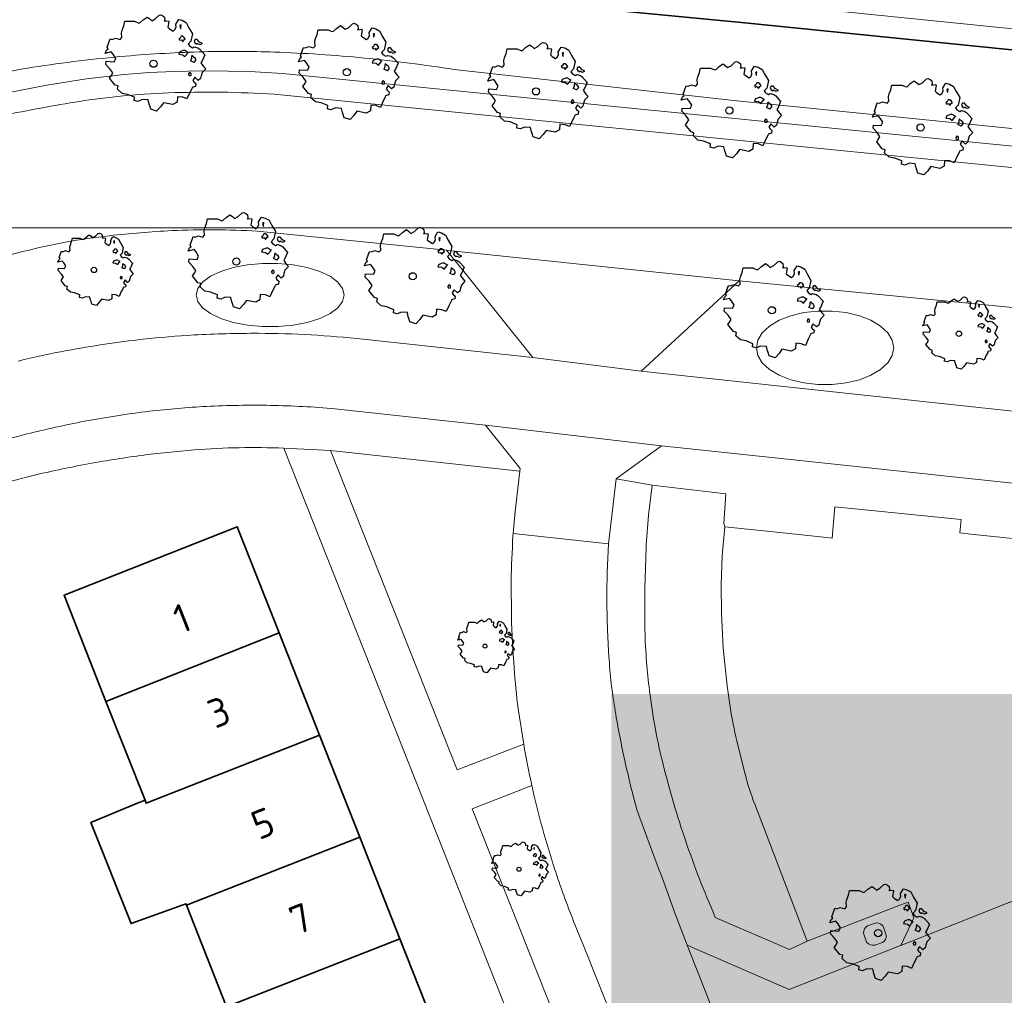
# Model space of a CAD drawing. Header units: metres. Extents: x 152391 to 157968, y 462336 to 467280.
# Tile 206 of 256: x 154730 to 154776, y 464939 to 464985. Entities that reach past the tile are written whole.
import ezdxf
from ezdxf.enums import TextEntityAlignment as Align

# ---------------------------------------------------------------- set-up
doc = ezdxf.new("R2010")
doc.units = ezdxf.units.M
doc.header["$LTSCALE"] = 0.75
doc.layers.get('0').update_dxf_attribs({"lineweight": 25})
for name, color, linetype, lineweight in [('B-GV-GR-BOOM-S', 252, 'Continuous', 25), ('B-WE-GK-BESCHOEIING-G', 251, 'GK-BESCHOEIING', 35), ('B-WE-GR-BEPLANTING_CULTUUR_BODEMBEDEKKER-GV', 251, 'Continuous', 18), ('B-WE-GR-GROENVOORZIENING-GV', 251, 'Continuous', 18), ('B-WE-OG-BEBOUWING-GV', 6, 'Continuous', 35), ('B-WE-OG-BEBOUWING-T18', 1, 'Continuous', 18), ('B-WE-OG-TERREIN_CULTUURSCHEIDING-GV', 251, 'Continuous', 18), ('B-WE-OG-WATER_SLOOT-GV', 251, 'Continuous', 18), ('B-WE-VH-VERHARDING_ASFALT-GV', 251, 'Continuous', 18), ('B-WE-VH-VERHARDING_BETONSTRAATSTEEN-GV', 251, 'Continuous', 18), ('B-WE-VH-VERHARDING_TEGEL-GV', 251, 'Continuous', 18)]:
    doc.layers.add(name, color=color, linetype=linetype, lineweight=lineweight)
doc.layers.add('X-XX-AL-TEKENBLAD_HULPLIJN-G', color=7, linetype='Continuous', lineweight=18, plot=False)
doc.styles.add('ARIAL', font='arialbd.ttf')
doc.styles.add('NLCS-ISO-M750-T18', font='NLCS-ISO.ttf', dxfattribs={"height": 1.35})
doc.linetypes.add('GK-BESCHOEIING', pattern='A,30,-5,[1,NLCS.SHX,S=1,R=0,X=0,Y=0],-5', length=40)

# ---------------------------------------------------------------- blocks, each defined once
blk = doc.blocks.new('SGR-BOOM_21_30')
at = {"linetype": 'Continuous'}
for p, q in [((-1.051, 1.335), (-1.016, 1.499)), ((-1.016, 1.499), (-0.668, 1.499)), ((-0.668, 1.499), (-0.516, 1.433)), ((-0.516, 1.433), (-0.47, 1.45)), ((-0.47, 1.45), (-0.365, 1.548)), ((-0.365, 1.548), (-0.226, 1.647)), ((-0.226, 1.647), (-0.133, 1.581)), ((-0.133, 1.581), (-0.063, 1.515)), ((-0.063, 1.515), (0.065, 1.581)), ((0.065, 1.581), (0.205, 1.712)), ((0.205, 1.712), (0.263, 1.729)), ((0.263, 1.729), (0.333, 1.696)), ((0.333, 1.696), (0.391, 1.647)), ((0.402, 1.532), (0.379, 1.499)), ((0.379, 1.499), (0.53, 1.515)), ((0.391, 1.647), (0.402, 1.532)), ((0.542, 1.483), (0.507, 1.285)), ((0.53, 1.515), (0.542, 1.483)), ((0.786, 1.4), (0.891, 1.565)), ((0.798, 1.285), (0.786, 1.4)), ((0.891, 1.565), (1.019, 1.532)), ((1.019, 1.532), (1.158, 1.45)), ((1.158, 1.45), (1.251, 1.269)), ((-1.133, 1.088), (-1.109, 1.187)), ((-1.121, 0.924), (-1.133, 1.088)), ((-1.109, 1.187), (-1.051, 1.335)), ((0.507, 1.285), (0.565, 1.236)), ((0.565, 1.236), (0.693, 1.154)), ((0.693, 1.154), (0.751, 1.203)), ((0.751, 1.203), (0.798, 1.285)), ((0.972, 1.368), (0.926, 1.335)), ((0.926, 1.335), (0.949, 1.253)), ((0.972, 0.973), (0.937, 0.908)), ((0.949, 1.253), (0.961, 1.236)), ((0.961, 1.269), (0.972, 1.368)), ((1.03, 0.973), (0.972, 0.973)), ((1.077, 0.94), (1.03, 0.973)), ((1.124, 0.875), (1.077, 0.94)), ((1.251, 1.269), (1.379, 1.055)), ((1.379, 1.055), (1.321, 0.793)), ((-1.703, 0.365), (-1.656, 0.48)), ((-1.656, 0.48), (-1.598, 0.53)), ((-1.633, 0.579), (-1.528, 0.875)), ((-1.598, 0.53), (-1.633, 0.579)), ((-1.528, 0.875), (-1.458, 0.858)), ((-1.458, 0.858), (-1.342, 0.908)), ((-1.342, 0.908), (-1.179, 0.858)), ((-1.179, 0.858), (-1.121, 0.924)), ((0.937, 0.908), (0.891, 0.875)), ((0.891, 0.875), (0.926, 0.825)), ((0.926, 0.825), (0.984, 0.842)), ((1.054, 0.464), (0.926, 0.415)), ((0.984, 0.842), (1.03, 0.776)), ((1.03, 0.776), (1.077, 0.842)), ((1.112, 0.464), (1.054, 0.464)), ((1.077, 0.842), (1.124, 0.875)), ((1.217, 0.398), (1.112, 0.464)), ((1.321, 0.793), (1.228, 0.694)), ((1.228, 0.694), (1.275, 0.628)), ((1.275, 0.628), (1.379, 0.563)), ((1.379, 0.563), (1.438, 0.595)), ((1.472, 0.858), (1.438, 0.809)), ((1.438, 0.809), (1.461, 0.743)), ((1.438, 0.595), (1.565, 0.563)), ((1.461, 0.743), (1.531, 0.694)), ((1.542, 0.858), (1.472, 0.858)), ((1.531, 0.727), (1.635, 0.678)), ((1.531, 0.694), (1.542, 0.727)), ((1.624, 0.76), (1.542, 0.858)), ((1.565, 0.563), (1.635, 0.513)), ((1.728, 0.71), (1.624, 0.76)), ((1.635, 0.678), (1.728, 0.71)), ((1.635, 0.513), (1.81, 0.316)), ((-1.493, 0.415), (-1.703, 0.365)), ((-1.679, -0.029), (-1.668, 0.086)), ((-1.668, 0.086), (-1.389, 0.07)), ((-1.423, 0.333), (-1.493, 0.415)), ((-1.33, 0.185), (-1.423, 0.333)), ((-1.389, 0.07), (-1.33, 0.185)), ((0.926, 0.415), (0.891, 0.333)), ((0.891, 0.333), (1.03, 0.316)), ((1.03, 0.316), (1.112, 0.251)), ((1.112, 0.251), (1.205, 0.365)), ((1.205, 0.365), (1.24, 0.415)), ((1.344, 0.185), (1.31, 0.103)), ((1.434, 0.049), (1.31, 0.103)), ((1.356, 0.3), (1.344, 0.234)), ((1.344, 0.234), (1.344, 0.185)), ((1.426, 0.234), (1.356, 0.3)), ((1.472, 0.201), (1.426, 0.234)), ((1.434, 0.049), (1.507, 0.136)), ((1.507, 0.136), (1.472, 0.201)), ((1.717, 0.103), (1.67, 0.037)), ((1.67, 0.037), (1.763, -0.094)), ((1.81, 0.316), (1.717, 0.103)), ((-1.54, -0.177), (-1.679, -0.029)), ((-1.551, -0.505), (-1.493, -0.423)), ((-1.435, -0.324), (-1.54, -0.177)), ((-1.493, -0.423), (-1.435, -0.324)), ((1.286, -0.292), (1.24, -0.357)), ((1.24, -0.357), (1.251, -0.423)), ((1.263, -0.423), (1.333, -0.407)), ((1.333, -0.341), (1.286, -0.292)), ((1.333, -0.407), (1.333, -0.341)), ((1.682, -0.423), (1.658, -0.522)), ((1.717, -0.308), (1.682, -0.423)), ((1.845, -0.177), (1.717, -0.308)), ((1.763, -0.094), (1.845, -0.177)), ((-1.354, -0.752), (-1.551, -0.505)), ((-1.249, -0.784), (-1.354, -0.752)), ((-1.272, -0.899), (-1.249, -0.784)), ((-1.109, -1.047), (-1.272, -0.899)), ((1.356, -0.883), (1.286, -1.014)), ((1.368, -0.834), (1.356, -0.883)), ((1.484, -0.801), (1.368, -0.834)), ((1.461, -0.472), (1.391, -0.587)), ((1.391, -0.587), (1.426, -0.637)), ((1.426, -0.637), (1.496, -0.702)), ((1.577, -0.587), (1.461, -0.472)), ((1.496, -0.702), (1.484, -0.801)), ((1.658, -0.522), (1.577, -0.587)), ((-0.912, -1.08), (-1.109, -1.047)), ((-0.668, -1.179), (-0.912, -1.08)), ((-0.679, -1.294), (-0.668, -1.179)), ((-0.551, -1.326), (-0.679, -1.294)), ((-0.4, -1.261), (-0.551, -1.326)), ((-0.191, -1.277), (-0.4, -1.261)), ((-0.156, -1.425), (-0.191, -1.277)), ((0.356, -1.376), (0.251, -1.524)), ((0.682, -1.441), (0.356, -1.376)), ((0.833, -1.359), (0.682, -1.441)), ((0.844, -1.162), (0.833, -1.359)), ((1.03, -1.179), (0.844, -1.162)), ((1.182, -1.244), (1.03, -1.179)), ((1.286, -1.014), (1.182, -1.244)), ((-0.133, -1.491), (-0.156, -1.425)), ((-0.098, -1.606), (-0.133, -1.491)), ((0.112, -1.671), (-0.098, -1.606)), ((0.251, -1.524), (0.112, -1.671))]:
    blk.add_line(p, q, dxfattribs=at)
blk.add_circle((0, 0), 0.126, dxfattribs=at)
blk = doc.blocks.new('SGR-BOOM_31_50')
at = {"linetype": 'Continuous'}
for p, q in [((-1.402, 1.78), (-1.355, 1.999)), ((-1.355, 1.999), (-0.89, 1.999)), ((-0.89, 1.999), (-0.688, 1.911)), ((-0.688, 1.911), (-0.626, 1.933)), ((-0.626, 1.933), (-0.487, 2.064)), ((-0.487, 2.064), (-0.301, 2.196)), ((-0.301, 2.196), (-0.177, 2.108)), ((-0.177, 2.108), (-0.084, 2.02)), ((-0.084, 2.02), (0.087, 2.108)), ((0.087, 2.108), (0.273, 2.283)), ((0.273, 2.283), (0.351, 2.305)), ((0.351, 2.305), (0.444, 2.261)), ((0.444, 2.261), (0.521, 2.196)), ((0.537, 2.042), (0.506, 1.999)), ((0.506, 1.999), (0.707, 2.02)), ((0.521, 2.196), (0.537, 2.042)), ((0.723, 1.977), (0.676, 1.714)), ((0.707, 2.02), (0.723, 1.977)), ((1.048, 1.867), (1.188, 2.086)), ((1.064, 1.714), (1.048, 1.867)), ((1.188, 2.086), (1.358, 2.042)), ((1.358, 2.042), (1.545, 1.933)), ((1.545, 1.933), (1.669, 1.692)), ((-1.51, 1.451), (-1.479, 1.582)), ((-1.495, 1.232), (-1.51, 1.451)), ((-1.479, 1.582), (-1.402, 1.78)), ((0.676, 1.714), (0.754, 1.648)), ((0.754, 1.648), (0.924, 1.539)), ((0.924, 1.539), (1.002, 1.604)), ((1.002, 1.604), (1.064, 1.714)), ((1.296, 1.823), (1.234, 1.78)), ((1.234, 1.78), (1.265, 1.67)), ((1.265, 1.67), (1.281, 1.648)), ((1.281, 1.692), (1.296, 1.823)), ((1.669, 1.692), (1.839, 1.407)), ((1.839, 1.407), (1.762, 1.057)), ((-2.177, 0.772), (-2.038, 1.166)), ((-2.038, 1.166), (-1.944, 1.144)), ((-1.944, 1.144), (-1.789, 1.21)), ((-1.789, 1.21), (-1.572, 1.144)), ((-1.572, 1.144), (-1.495, 1.232)), ((1.25, 1.21), (1.188, 1.166)), ((1.188, 1.166), (1.234, 1.101)), ((1.234, 1.101), (1.312, 1.122)), ((1.296, 1.298), (1.25, 1.21)), ((1.374, 1.298), (1.296, 1.298)), ((1.312, 1.122), (1.374, 1.035)), ((1.436, 1.254), (1.374, 1.298)), ((1.374, 1.035), (1.436, 1.122)), ((1.498, 1.166), (1.436, 1.254)), ((1.436, 1.122), (1.498, 1.166)), ((1.762, 1.057), (1.638, 0.925)), ((1.963, 1.144), (1.917, 1.079)), ((1.917, 1.079), (1.948, 0.991)), ((1.948, 0.991), (2.041, 0.925)), ((2.056, 1.144), (1.963, 1.144)), ((2.041, 0.969), (2.18, 0.903)), ((2.041, 0.925), (2.056, 0.969)), ((2.165, 1.013), (2.056, 1.144)), ((2.304, 0.947), (2.165, 1.013)), ((2.18, 0.903), (2.304, 0.947)), ((-2.27, 0.487), (-2.208, 0.641)), ((-1.991, 0.553), (-2.27, 0.487)), ((-2.208, 0.641), (-2.131, 0.706)), ((-2.131, 0.706), (-2.177, 0.772)), ((-1.898, 0.444), (-1.991, 0.553)), ((1.234, 0.553), (1.188, 0.444)), ((1.405, 0.619), (1.234, 0.553)), ((1.483, 0.619), (1.405, 0.619)), ((1.622, 0.531), (1.483, 0.619)), ((1.483, 0.334), (1.607, 0.487)), ((1.607, 0.487), (1.653, 0.553)), ((1.638, 0.925), (1.7, 0.838)), ((1.7, 0.838), (1.839, 0.75)), ((1.839, 0.75), (1.917, 0.794)), ((1.917, 0.794), (2.087, 0.75)), ((2.087, 0.75), (2.18, 0.684)), ((2.18, 0.684), (2.413, 0.422)), ((-2.239, -0.038), (-2.224, 0.115)), ((-2.224, 0.115), (-1.851, 0.093)), ((-1.774, 0.246), (-1.898, 0.444)), ((-1.851, 0.093), (-1.774, 0.246)), ((1.188, 0.444), (1.374, 0.422)), ((1.374, 0.422), (1.483, 0.334)), ((1.793, 0.246), (1.746, 0.137)), ((1.911, 0.065), (1.746, 0.137)), ((1.808, 0.4), (1.793, 0.312)), ((1.793, 0.312), (1.793, 0.246)), ((1.901, 0.312), (1.808, 0.4)), ((1.963, 0.268), (1.901, 0.312)), ((1.911, 0.065), (2.01, 0.181)), ((2.01, 0.181), (1.963, 0.268)), ((2.289, 0.137), (2.227, 0.049)), ((2.227, 0.049), (2.351, -0.126)), ((2.413, 0.422), (2.289, 0.137)), ((-2.053, -0.235), (-2.239, -0.038)), ((-1.913, -0.433), (-2.053, -0.235)), ((-1.991, -0.564), (-1.913, -0.433)), ((1.715, -0.389), (1.653, -0.476)), ((1.777, -0.454), (1.715, -0.389)), ((1.777, -0.542), (1.777, -0.454)), ((2.289, -0.411), (2.242, -0.564)), ((2.459, -0.235), (2.289, -0.411)), ((2.351, -0.126), (2.459, -0.235)), ((-2.069, -0.673), (-1.991, -0.564)), ((-1.805, -1.002), (-2.069, -0.673)), ((1.653, -0.476), (1.669, -0.564)), ((1.684, -0.564), (1.777, -0.542)), ((1.948, -0.63), (1.855, -0.783)), ((1.855, -0.783), (1.901, -0.849)), ((1.901, -0.849), (1.994, -0.936)), ((2.103, -0.783), (1.948, -0.63)), ((2.211, -0.695), (2.103, -0.783)), ((2.242, -0.564), (2.211, -0.695)), ((-1.665, -1.046), (-1.805, -1.002)), ((-1.696, -1.199), (-1.665, -1.046)), ((-1.479, -1.396), (-1.696, -1.199)), ((1.715, -1.352), (1.576, -1.659)), ((1.808, -1.177), (1.715, -1.352)), ((1.824, -1.112), (1.808, -1.177)), ((1.979, -1.068), (1.824, -1.112)), ((1.994, -0.936), (1.979, -1.068)), ((-1.216, -1.44), (-1.479, -1.396)), ((-0.89, -1.571), (-1.216, -1.44)), ((-0.906, -1.725), (-0.89, -1.571)), ((-0.735, -1.769), (-0.906, -1.725)), ((-0.533, -1.681), (-0.735, -1.769)), ((-0.254, -1.703), (-0.533, -1.681)), ((-0.208, -1.9), (-0.254, -1.703)), ((0.475, -1.834), (0.335, -2.031)), ((0.909, -1.922), (0.475, -1.834)), ((1.11, -1.812), (0.909, -1.922)), ((1.126, -1.55), (1.11, -1.812)), ((1.374, -1.571), (1.126, -1.55)), ((1.576, -1.659), (1.374, -1.571)), ((-0.177, -1.988), (-0.208, -1.9)), ((-0.13, -2.141), (-0.177, -1.988)), ((0.149, -2.229), (-0.13, -2.141)), ((0.335, -2.031), (0.149, -2.229))]:
    blk.add_line(p, q, dxfattribs=at)
blk.add_circle((0, 0), 0.169, dxfattribs=at)
blk = doc.blocks.new('SGR-BOOM_0_20')
at = {"linetype": 'Continuous'}
for p, q in [((-0.832, 0.89), (-0.788, 1.001)), ((-0.788, 1.001), (-0.762, 1.124)), ((-0.762, 1.124), (-0.501, 1.124)), ((-0.501, 1.124), (-0.387, 1.075)), ((-0.387, 1.075), (-0.352, 1.087)), ((-0.352, 1.087), (-0.274, 1.161)), ((-0.274, 1.161), (-0.169, 1.235)), ((-0.169, 1.235), (-0.099, 1.186)), ((-0.099, 1.186), (-0.047, 1.137)), ((-0.047, 1.137), (0.049, 1.186)), ((0.049, 1.186), (0.154, 1.284)), ((0.154, 1.284), (0.197, 1.297)), ((0.197, 1.297), (0.25, 1.272)), ((0.25, 1.272), (0.293, 1.235)), ((0.302, 1.149), (0.284, 1.124)), ((0.284, 1.124), (0.398, 1.137)), ((0.293, 1.235), (0.302, 1.149)), ((0.407, 1.112), (0.38, 0.964)), ((0.38, 0.964), (0.424, 0.927)), ((0.398, 1.137), (0.407, 1.112)), ((0.424, 0.927), (0.52, 0.865)), ((0.564, 0.902), (0.598, 0.964)), ((0.59, 1.05), (0.668, 1.173)), ((0.598, 0.964), (0.59, 1.05)), ((0.668, 1.173), (0.764, 1.149)), ((0.729, 1.026), (0.694, 1.001)), ((0.694, 1.001), (0.712, 0.939)), ((0.712, 0.939), (0.721, 0.927)), ((0.721, 0.952), (0.729, 1.026)), ((0.764, 1.149), (0.869, 1.087)), ((0.869, 1.087), (0.939, 0.952)), ((0.939, 0.952), (1.035, 0.792)), ((-1.225, 0.434), (-1.146, 0.656)), ((-1.146, 0.656), (-1.094, 0.644)), ((-1.094, 0.644), (-1.007, 0.681)), ((-1.007, 0.681), (-0.884, 0.644)), ((-0.884, 0.644), (-0.841, 0.693)), ((-0.85, 0.816), (-0.832, 0.89)), ((-0.841, 0.693), (-0.85, 0.816)), ((0.52, 0.865), (0.564, 0.902)), ((0.703, 0.681), (0.668, 0.656)), ((0.668, 0.656), (0.694, 0.619)), ((0.694, 0.619), (0.738, 0.631)), ((0.729, 0.73), (0.703, 0.681)), ((0.773, 0.73), (0.729, 0.73)), ((0.738, 0.631), (0.773, 0.582)), ((0.808, 0.705), (0.773, 0.73)), ((0.773, 0.582), (0.808, 0.631)), ((0.843, 0.656), (0.808, 0.705)), ((0.808, 0.631), (0.843, 0.656)), ((0.991, 0.594), (0.921, 0.521)), ((0.921, 0.521), (0.956, 0.471)), ((0.956, 0.471), (1.035, 0.422)), ((1.035, 0.792), (0.991, 0.594)), ((1.104, 0.644), (1.078, 0.607)), ((1.078, 0.607), (1.096, 0.557)), ((1.096, 0.557), (1.148, 0.521)), ((1.157, 0.644), (1.104, 0.644)), ((1.148, 0.545), (1.226, 0.508)), ((1.148, 0.521), (1.157, 0.545)), ((1.218, 0.57), (1.157, 0.644)), ((1.296, 0.533), (1.218, 0.57)), ((1.226, 0.508), (1.296, 0.533)), ((-1.277, 0.274), (-1.242, 0.36)), ((-1.12, 0.311), (-1.277, 0.274)), ((-1.259, -0.022), (-1.251, 0.065)), ((-1.251, 0.065), (-1.041, 0.052)), ((-1.242, 0.36), (-1.198, 0.397)), ((-1.198, 0.397), (-1.225, 0.434)), ((-1.068, 0.249), (-1.12, 0.311)), ((-0.998, 0.139), (-1.068, 0.249)), ((-1.041, 0.052), (-0.998, 0.139)), ((0.694, 0.311), (0.668, 0.249)), ((0.668, 0.249), (0.773, 0.237)), ((0.79, 0.348), (0.694, 0.311)), ((0.773, 0.237), (0.834, 0.188)), ((0.834, 0.348), (0.79, 0.348)), ((0.912, 0.299), (0.834, 0.348)), ((0.834, 0.188), (0.904, 0.274)), ((0.904, 0.274), (0.93, 0.311)), ((1.008, 0.139), (0.982, 0.077)), ((1.075, 0.037), (0.982, 0.077)), ((1.017, 0.225), (1.008, 0.176)), ((1.008, 0.176), (1.008, 0.139)), ((1.069, 0.176), (1.017, 0.225)), ((1.035, 0.422), (1.078, 0.447)), ((1.104, 0.151), (1.069, 0.176)), ((1.075, 0.037), (1.13, 0.102)), ((1.078, 0.447), (1.174, 0.422)), ((1.13, 0.102), (1.104, 0.151)), ((1.174, 0.422), (1.226, 0.385)), ((1.226, 0.385), (1.357, 0.237)), ((1.287, 0.077), (1.253, 0.028)), ((1.253, 0.028), (1.322, -0.071)), ((1.357, 0.237), (1.287, 0.077)), ((-1.155, -0.132), (-1.259, -0.022)), ((-1.164, -0.379), (-1.12, -0.317)), ((-1.015, -0.564), (-1.164, -0.379)), ((-1.076, -0.243), (-1.155, -0.132)), ((-1.12, -0.317), (-1.076, -0.243)), ((0.965, -0.219), (0.93, -0.268)), ((0.93, -0.268), (0.939, -0.317)), ((0.947, -0.317), (1, -0.305)), ((1, -0.256), (0.965, -0.219)), ((1, -0.305), (1, -0.256)), ((1.096, -0.354), (1.043, -0.44)), ((1.043, -0.44), (1.069, -0.477)), ((1.183, -0.44), (1.096, -0.354)), ((1.244, -0.391), (1.183, -0.44)), ((1.261, -0.317), (1.244, -0.391)), ((1.287, -0.231), (1.261, -0.317)), ((1.383, -0.132), (1.287, -0.231)), ((1.322, -0.071), (1.383, -0.132)), ((-0.937, -0.588), (-1.015, -0.564)), ((-0.954, -0.675), (-0.937, -0.588)), ((-0.832, -0.785), (-0.954, -0.675)), ((-0.684, -0.81), (-0.832, -0.785)), ((-0.501, -0.884), (-0.684, -0.81)), ((-0.509, -0.97), (-0.501, -0.884)), ((0.633, -0.872), (0.625, -1.019)), ((0.773, -0.884), (0.633, -0.872)), ((0.886, -0.933), (0.773, -0.884)), ((0.965, -0.761), (0.886, -0.933)), ((1.017, -0.662), (0.965, -0.761)), ((1.026, -0.625), (1.017, -0.662)), ((1.113, -0.601), (1.026, -0.625)), ((1.069, -0.477), (1.122, -0.527)), ((1.122, -0.527), (1.113, -0.601)), ((-0.413, -0.995), (-0.509, -0.97)), ((-0.3, -0.946), (-0.413, -0.995)), ((-0.143, -0.958), (-0.3, -0.946)), ((-0.117, -1.069), (-0.143, -0.958)), ((-0.099, -1.118), (-0.117, -1.069)), ((-0.073, -1.204), (-0.099, -1.118)), ((0.084, -1.254), (-0.073, -1.204)), ((0.188, -1.143), (0.084, -1.254)), ((0.267, -1.032), (0.188, -1.143)), ((0.511, -1.081), (0.267, -1.032)), ((0.625, -1.019), (0.511, -1.081))]:
    blk.add_line(p, q, dxfattribs=at)
blk.add_circle((0, 0), 0.0948, dxfattribs=at)

msp = doc.modelspace()

# ---------------------------------------------------------------- linework, layer by layer
at = {"layer": 'B-WE-GK-BESCHOEIING-G'}
msp.add_lwpolyline([(154800.89, 464980.77), (154763.83, 464984.52), (154745.31, 464986.31)], dxfattribs=at)
at = {"layer": 'B-WE-GR-BEPLANTING_CULTUUR_BODEMBEDEKKER-GV'}
for points in [[(154753.233, 464963.431), (154744.33, 464964.4), (154750.29, 464949.38), (154753.424, 464950.591), (154753.162, 464952.251)], [(154752.918, 464960.373), (154752.928, 464960.5), (154753.023, 464961.538), (154753.233, 464963.431)], [(154763.171, 464952.12), (154762.99, 464953.326), (154762.81, 464955.11), (154762.722, 464956.751), (154762.71, 464958.08), (154762.763, 464959.447), (154762.88, 464960.81), (154762.838, 464960.975), (154762.93, 464962.37), (154759.47, 464962.77), (154759.296, 464961.363), (154759.191, 464959.95)], [(154752.843, 464956.601), (154752.831, 464958.26)], [(154763.841, 464949.18), (154763.49, 464950.542)], [(154753.807, 464948.649), (154751, 464947.55), (154758.02, 464929.85), (154760.356, 464930.772), (154756.211, 464941.19)], [(154753.919, 464948.139), (154753.807, 464948.649)], [(154762.321, 464942.73), (154762.43, 464942.43), (154765.936, 464940.926), (154766.766, 464941.316), (154764.292, 464947.761)]]:
    msp.add_lwpolyline(points, dxfattribs=at)
for points in [[(154752.831, 464958.26, -0.010886), (154752.918, 464960.373)], [(154759.191, 464959.95, 0.014718), (154759.123, 464956.144)], [(154752.971, 464954.17, -0.009867), (154752.843, 464956.601)], [(154759.123, 464956.144, 0.015775), (154759.191, 464954.62)], [(154759.191, 464954.62, 0.019603), (154759.503, 464951.968)], [(154753.162, 464952.251, -0.015118), (154752.971, 464954.17)], [(154763.49, 464950.542, -0.015959), (154763.171, 464952.12)], [(154759.503, 464951.968, 0.020998), (154759.921, 464949.88)], [(154759.921, 464949.88, 0.021539), (154760.969, 464946.253)], [(154764.292, 464947.761, -0.027607), (154763.841, 464949.18)], [(154754.441, 464946.13, -0.014836), (154753.919, 464948.139)], [(154755.25, 464943.632, -0.014814), (154754.441, 464946.13)], [(154760.969, 464946.253, 0.021557), (154762.321, 464942.73)], [(154756.211, 464941.19, -0.016771), (154755.25, 464943.632)]]:
    msp.add_lwpolyline(points, format="xyb", dxfattribs=at)
at = {"layer": 'B-WE-GR-GROENVOORZIENING-GV'}
for points in [[(154769.596, 464942.043, 0.257119), (154769.407, 464941.696)], [(154770.374, 464941.932, 0.323784), (154770.004, 464942.18)], [(154770.3, 464941.255, 0.284286), (154770.485, 464941.604)], [(154769.559, 464941.265, 0.232759), (154769.94, 464941.128)]]:
    msp.add_lwpolyline(points, format="xyb", dxfattribs=at)
for points in [[(154770.004, 464942.18), (154769.596, 464942.043)], [(154770.485, 464941.604), (154770.374, 464941.932)], [(154769.407, 464941.696), (154769.559, 464941.265)], [(154769.94, 464941.128), (154770.3, 464941.255)]]:
    msp.add_lwpolyline(points, dxfattribs=at)
at = {"layer": 'B-WE-OG-BEBOUWING-GV'}
for points in [[(154733.762, 464952.602), (154741.912, 464955.825), (154739.94, 464960.82), (154731.79, 464957.59)], [(154741.912, 464955.825), (154733.762, 464952.602), (154735.602, 464947.949), (154735.656, 464947.811), (154743.811, 464951.017)], [(154735.602, 464947.949), (154735.276, 464947.82), (154733.059, 464946.901), (154734.951, 464942.144), (154737.356, 464943.009), (154737.528, 464943.077), (154737.554, 464943.01), (154745.707, 464946.215), (154743.811, 464951.017), (154735.656, 464947.811)], [(154739.441, 464938.237), (154747.597, 464941.43), (154745.707, 464946.215), (154737.554, 464943.01)], [(154739.441, 464938.237), (154741.26, 464933.636), (154749.409, 464936.842), (154747.597, 464941.43)]]:
    msp.add_lwpolyline(points, close=True, dxfattribs=at)
at = {"layer": 'B-WE-OG-TERREIN_CULTUURSCHEIDING-GV'}
for points in [[(154738.378, 464983.164, 0.013816), (154734.69, 464982.959)], [(154741.69, 464983.149, 0.013587), (154738.378, 464983.164)], [(154745.933, 464982.869, 0.015096), (154741.69, 464983.149)], [(154734.69, 464982.959, 0.015594), (154730.323, 464982.435)], [(154750.15, 464982.33, 0.013975), (154745.933, 464982.869)], [(154730.323, 464982.435, 0.014339), (154727.81, 464981.959)], [(154729.34, 464980.252, -0.013126), (154732.99, 464980.9)], [(154734.709, 464981.101, -0.012204), (154737, 464981.239)], [(154737, 464981.239, -0.011216), (154739.497, 464981.255)], [(154739.497, 464981.255, -0.01244), (154741.991, 464981.14)], [(154733.93, 464974.509, 0.013997), (154731.86, 464974.21)], [(154736.86, 464974.749, 0.015028), (154733.93, 464974.509)], [(154738.871, 464974.791, 0.012934), (154736.86, 464974.749)], [(154740.881, 464974.72, 0.013416), (154738.871, 464974.791)], [(154730.628, 464973.954, 0.011112), (154727.76, 464973.19)], [(154735.51, 464969.638, -0.012088), (154737.906, 464969.839)], [(154737.906, 464969.839, -0.012479), (154740.951, 464969.919)], [(154740.951, 464969.919, -0.011389), (154743.41, 464969.845)], [(154743.41, 464969.845, -0.011416), (154745.86, 464969.639)], [(154731.916, 464969.108, -0.015571), (154735.51, 464969.638)], [(154729.63, 464968.609, -0.015343), (154731.916, 464969.108)]]:
    msp.add_lwpolyline(points, format="xyb", dxfattribs=at)
for points in [[(154799.285, 464976.449), (154742.07, 464982.137), (154740.791, 464982.212), (154739.516, 464982.255), (154738.242, 464982.261), (154736.967, 464982.239), (154735.794, 464982.182), (154734.615, 464982.097), (154732.851, 464981.891), (154730.986, 464981.585), (154729.136, 464981.231)], [(154729.136, 464981.231), (154730.986, 464981.585), (154732.851, 464981.891), (154734.615, 464982.097), (154735.794, 464982.182), (154736.967, 464982.239), (154738.242, 464982.261), (154739.516, 464982.255), (154740.791, 464982.212), (154742.07, 464982.137), (154799.285, 464976.449)], [(154796.04, 464977.571), (154763.455, 464980.85), (154750.15, 464982.33)], [(154732.99, 464980.9), (154734.709, 464981.101)], [(154741.991, 464981.14), (154787.421, 464976.624), (154799.23, 464975.45), (154804.716, 464975.39)], [(154745.86, 464969.639), (154753.85, 464968.776), (154750.55, 464972.885), (154750.457, 464973.001), (154749.796, 464973.824), (154740.881, 464974.72)], [(154731.86, 464974.21), (154730.628, 464973.954)]]:
    msp.add_lwpolyline(points, dxfattribs=at)
for points in [[(154738.679, 464970.844), (154738.315, 464971.114), (154738.09, 464971.411), (154738.014, 464971.721), (154738.09, 464972.031), (154738.315, 464972.328), (154738.679, 464972.598), (154739.166, 464972.83), (154739.755, 464973.013), (154740.419, 464973.14), (154741.131, 464973.205), (154741.859, 464973.205), (154742.571, 464973.14), (154743.236, 464973.013), (154743.824, 464972.83), (154744.311, 464972.598), (154744.675, 464972.328), (154744.9, 464972.031), (154744.976, 464971.721), (154744.9, 464971.411), (154744.675, 464971.114), (154744.311, 464970.844), (154743.824, 464970.612), (154743.236, 464970.429), (154742.571, 464970.302), (154741.859, 464970.237), (154741.131, 464970.237), (154740.419, 464970.302), (154739.755, 464970.429), (154739.166, 464970.612)], [(154738.679, 464970.844), (154739.166, 464970.612), (154739.755, 464970.429), (154740.419, 464970.302), (154741.131, 464970.237), (154741.859, 464970.237), (154742.571, 464970.302), (154743.236, 464970.429), (154743.824, 464970.612), (154744.311, 464970.844), (154744.675, 464971.114), (154744.9, 464971.411), (154744.976, 464971.721), (154744.9, 464972.031), (154744.675, 464972.328), (154744.311, 464972.598), (154743.824, 464972.83), (154743.236, 464973.013), (154742.571, 464973.14), (154741.859, 464973.205), (154741.131, 464973.205), (154740.419, 464973.14), (154739.755, 464973.013), (154739.166, 464972.83), (154738.679, 464972.598), (154738.315, 464972.328), (154738.09, 464972.031), (154738.014, 464971.721), (154738.09, 464971.411), (154738.315, 464971.114)], [(154763.56, 464972.38), (154758.95, 464968.13), (154786.208, 464965.197), (154787.153, 464965.095), (154787.342, 464967.731), (154785.765, 464967.891), (154785.925, 464970.211)], [(154770.762, 464969.597), (154770.554, 464969.943), (154770.216, 464970.258), (154769.764, 464970.528), (154769.217, 464970.742), (154768.6, 464970.89), (154767.939, 464970.965), (154767.263, 464970.965), (154766.602, 464970.89), (154765.985, 464970.742), (154765.438, 464970.528), (154764.986, 464970.258), (154764.648, 464969.943), (154764.44, 464969.597), (154764.369, 464969.235), (154764.44, 464968.873), (154764.648, 464968.527), (154764.986, 464968.212), (154765.438, 464967.942), (154765.985, 464967.728), (154766.602, 464967.58), (154767.263, 464967.505), (154767.939, 464967.505), (154768.6, 464967.58), (154769.217, 464967.728), (154769.764, 464967.942), (154770.216, 464968.212), (154770.554, 464968.527), (154770.762, 464968.873), (154770.833, 464969.235)], [(154770.762, 464969.597), (154770.833, 464969.235), (154770.762, 464968.873), (154770.554, 464968.527), (154770.216, 464968.212), (154769.764, 464967.942), (154769.217, 464967.728), (154768.6, 464967.58), (154767.939, 464967.505), (154767.263, 464967.505), (154766.602, 464967.58), (154765.985, 464967.728), (154765.438, 464967.942), (154764.986, 464968.212), (154764.648, 464968.527), (154764.44, 464968.873), (154764.369, 464969.235), (154764.44, 464969.597), (154764.648, 464969.943), (154764.986, 464970.258), (154765.438, 464970.528), (154765.985, 464970.742), (154766.602, 464970.89), (154767.263, 464970.965), (154767.939, 464970.965), (154768.6, 464970.89), (154769.217, 464970.742), (154769.764, 464970.528), (154770.216, 464970.258), (154770.554, 464969.943)]]:
    msp.add_lwpolyline(points, close=True, dxfattribs=at)
at = {"layer": 'B-WE-OG-WATER_SLOOT-GV'}
for points in [[(154828.366, 464988.125), (154817.415, 464984.155), (154815.518, 464983.488), (154812.94, 464982.756), (154810.316, 464982.208), (154807.66, 464981.846), (154805.654, 464981.698), (154803.644, 464981.657), (154801.635, 464981.722), (154800.966, 464981.767), (154764.038, 464985.504)], [(154764.038, 464985.504), (154800.966, 464981.767), (154801.635, 464981.722), (154803.644, 464981.657), (154805.654, 464981.698), (154807.66, 464981.846), (154810.316, 464982.208), (154812.94, 464982.756), (154815.518, 464983.488), (154817.415, 464984.155), (154828.366, 464988.125)], [(154800.89, 464980.77), (154763.83, 464984.52), (154745.31, 464986.31)], [(154745.31, 464986.31), (154763.83, 464984.52), (154800.89, 464980.77)], [(154750.15, 464982.33), (154763.455, 464980.85), (154796.04, 464977.571)]]:
    msp.add_lwpolyline(points, dxfattribs=at)
for points in [[(154734.69, 464982.959, -0.013816), (154738.378, 464983.164)], [(154738.378, 464983.164, -0.013587), (154741.69, 464983.149)], [(154741.69, 464983.149, -0.015096), (154745.933, 464982.869)], [(154730.323, 464982.435, -0.015594), (154734.69, 464982.959)], [(154745.933, 464982.869, -0.013975), (154750.15, 464982.33)], [(154727.81, 464981.959, -0.014339), (154730.323, 464982.435)]]:
    msp.add_lwpolyline(points, format="xyb", dxfattribs=at)
at = {"layer": 'B-WE-VH-VERHARDING_ASFALT-GV'}
for points in [[(154732.99, 464980.9, 0.013126), (154729.34, 464980.252)], [(154737, 464981.239, 0.012204), (154734.709, 464981.101)], [(154739.497, 464981.255, 0.011216), (154737, 464981.239)], [(154741.991, 464981.14, 0.01244), (154739.497, 464981.255)], [(154731.86, 464974.21, -0.013997), (154733.93, 464974.509)], [(154733.93, 464974.509, -0.015028), (154736.86, 464974.749)], [(154736.86, 464974.749, -0.012934), (154738.871, 464974.791)], [(154738.871, 464974.791, -0.013416), (154740.881, 464974.72)], [(154727.76, 464973.19, -0.011112), (154730.628, 464973.954)]]:
    msp.add_lwpolyline(points, format="xyb", dxfattribs=at)
for points in [[(154734.709, 464981.101), (154732.99, 464980.9)], [(154804.716, 464975.39), (154799.23, 464975.45), (154787.421, 464976.624), (154741.991, 464981.14)], [(154740.881, 464974.72), (154749.796, 464973.824), (154750.34, 464973.769), (154763.56, 464972.38), (154785.925, 464970.211), (154786.732, 464970.133), (154798.305, 464969.011), (154799.35, 464968.91), (154803.57, 464968.74), (154806.81, 464968.72)], [(154730.628, 464973.954), (154731.86, 464974.21)]]:
    msp.add_lwpolyline(points, dxfattribs=at)
at = {"layer": 'B-WE-VH-VERHARDING_BETONSTRAATSTEEN-GV'}
for points in [[(154749.796, 464973.824), (154750.457, 464973.001), (154750.55, 464972.885), (154753.85, 464968.776), (154758.95, 464968.13), (154763.56, 464972.38), (154750.34, 464973.769)], [(154757.77, 464963.068), (154759.91, 464964.63), (154751.63, 464965.596), (154753.25, 464963.56), (154753.233, 464963.431), (154753.023, 464961.538), (154752.928, 464960.5), (154757.419, 464960.008), (154757.53, 464961.068)]]:
    msp.add_lwpolyline(points, close=True, dxfattribs=at)
for points in [[(154776.732, 464960.225), (154774.462, 464960.473), (154773.94, 464960.53), (154774, 464961.15), (154768.07, 464961.76), (154767.93, 464960.28), (154767.392, 464960.337), (154765.172, 464960.57), (154762.88, 464960.81), (154762.763, 464959.447), (154762.71, 464958.08), (154762.722, 464956.751), (154762.81, 464955.11), (154762.99, 464953.326), (154763.171, 464952.12)], [(154757.35, 464958.67), (154757.419, 464960.008), (154752.928, 464960.5), (154752.918, 464960.373)], [(154752.831, 464958.26), (154752.843, 464956.601)], [(154778.67, 464944.09), (154771.165, 464941.121), (154771.16, 464941.11), (154765.91, 464939.04), (154765.296, 464939.308), (154761.11, 464941.13), (154765.475, 464930.054), (154767.53, 464934.84), (154771.15, 464936.22), (154787.43, 464942.7), (154821.7, 464956.22), (154822.66, 464956.59)], [(154757.61, 464952.889), (154757.54, 464953.43)], [(154753.162, 464952.251), (154753.424, 464950.591)], [(154763.49, 464950.542), (154763.841, 464949.18)], [(154753.807, 464948.649), (154753.919, 464948.139)], [(154758.75, 464947.51), (154758.556, 464948.215)], [(154764.292, 464947.761), (154766.766, 464941.316), (154771.001, 464942.962), (154771.51, 464943.16), (154771.78, 464942.42), (154771.165, 464941.121)], [(154756.211, 464941.19), (154760.356, 464930.772), (154760.954, 464929.268), (154765.949, 464916.69), (154766.558, 464915.153), (154769.888, 464906.749), (154771.39, 464902.96), (154779.771, 464881.733), (154783.951, 464883.388), (154774.73, 464906.71), (154767.45, 464925.16), (154765.475, 464930.054), (154761.11, 464941.13), (154760.55, 464942.6), (154760.016, 464944.103)], [(154771.165, 464941.121), (154778.67, 464944.09)]]:
    msp.add_lwpolyline(points, dxfattribs=at)
for points in [[(154752.918, 464960.373, 0.010886), (154752.831, 464958.26)], [(154757.36, 464956.046, -0.014481), (154757.35, 464958.67)], [(154752.843, 464956.601, 0.009867), (154752.971, 464954.17)], [(154757.54, 464953.43, -0.015271), (154757.36, 464956.046)], [(154752.971, 464954.17, 0.015118), (154753.162, 464952.251)], [(154758.031, 464950.52, -0.013049), (154757.61, 464952.889)], [(154763.171, 464952.12, 0.015959), (154763.49, 464950.542)], [(154753.424, 464950.591, 0.01496), (154753.807, 464948.649)], [(154758.556, 464948.215, -0.010781), (154758.031, 464950.52)], [(154763.841, 464949.18, 0.027607), (154764.292, 464947.761)], [(154753.919, 464948.139, 0.014836), (154754.441, 464946.13)], [(154760.016, 464944.103, -0.008275), (154758.75, 464947.51)], [(154754.441, 464946.13, 0.014814), (154755.25, 464943.632)], [(154755.25, 464943.632, 0.016771), (154756.211, 464941.19)]]:
    msp.add_lwpolyline(points, format="xyb", dxfattribs=at)
at = {"layer": 'B-WE-VH-VERHARDING_TEGEL-GV'}
for points in [[(154737.906, 464969.839, 0.012088), (154735.51, 464969.638)], [(154740.951, 464969.919, 0.012479), (154737.906, 464969.839)], [(154743.41, 464969.845, 0.011389), (154740.951, 464969.919)], [(154745.86, 464969.639, 0.011416), (154743.41, 464969.845)], [(154735.51, 464969.638, 0.015571), (154731.916, 464969.108)], [(154731.916, 464969.108, 0.015343), (154729.63, 464968.609)], [(154735.809, 464966.249, -0.015673), (154738.491, 464966.479)], [(154738.491, 464966.479, 0.015673), (154735.809, 464966.249)], [(154738.491, 464966.479, -0.015549), (154741.513, 464966.528)], [(154741.513, 464966.528, 0.015549), (154738.491, 464966.479)], [(154741.513, 464966.528, -0.015588), (154744.53, 464966.369)], [(154744.53, 464966.369, 0.015588), (154741.513, 464966.528)], [(154732.75, 464965.779, -0.015034), (154735.809, 464966.249)], [(154735.809, 464966.249, 0.015034), (154732.75, 464965.779)], [(154730.043, 464965.181, -0.01338), (154732.75, 464965.779)], [(154732.75, 464965.779, 0.01338), (154730.043, 464965.181)], [(154726.64, 464964.209, -0.01405), (154730.043, 464965.181)], [(154730.043, 464965.181, 0.01405), (154726.64, 464964.209)], [(154733.45, 464963.869, -0.010868), (154736.024, 464964.253)], [(154737.93, 464964.44, -0.012375), (154740.034, 464964.536)], [(154740.034, 464964.536, -0.010446), (154742.14, 464964.52)], [(154730.696, 464963.315, -0.011589), (154733.45, 464963.869)], [(154759.123, 464956.144, -0.014718), (154759.191, 464959.95)], [(154757.35, 464958.67, 0.014481), (154757.36, 464956.046)], [(154757.36, 464956.046, 0.015271), (154757.54, 464953.43)], [(154759.191, 464954.62, -0.015775), (154759.123, 464956.144)], [(154759.503, 464951.968, -0.019603), (154759.191, 464954.62)], [(154757.61, 464952.889, 0.013049), (154758.031, 464950.52)], [(154759.921, 464949.88, -0.020998), (154759.503, 464951.968)], [(154753.807, 464948.649, -0.01496), (154753.424, 464950.591)], [(154758.031, 464950.52, 0.010781), (154758.556, 464948.215)], [(154760.969, 464946.253, -0.021539), (154759.921, 464949.88)], [(154758.75, 464947.51, 0.008275), (154760.016, 464944.103)], [(154762.321, 464942.73, -0.021557), (154760.969, 464946.253)], [(154769.407, 464941.696, -0.257119), (154769.596, 464942.043)], [(154770.004, 464942.18, -0.323784), (154770.374, 464941.932)], [(154770.485, 464941.604, -0.284286), (154770.3, 464941.255)], [(154769.94, 464941.128, -0.232759), (154769.559, 464941.265)]]:
    msp.add_lwpolyline(points, format="xyb", dxfattribs=at)
for points in [[(154820.84, 464961.47), (154788.732, 464964.925), (154787.153, 464965.095), (154786.208, 464965.197), (154758.95, 464968.13), (154753.85, 464968.776), (154745.86, 464969.639)], [(154744.33, 464964.4), (154753.233, 464963.431), (154753.25, 464963.56), (154751.63, 464965.596), (154744.53, 464966.369)], [(154744.53, 464966.369), (154751.63, 464965.596), (154759.91, 464964.63), (154765.536, 464964.032), (154777.016, 464962.81), (154785.852, 464961.87), (154796.934, 464960.692), (154813.195, 464958.97), (154813.47, 464958.91)], [(154796.934, 464960.692), (154785.852, 464961.87), (154777.016, 464962.81), (154765.536, 464964.032), (154759.91, 464964.63), (154757.77, 464963.068), (154759.47, 464962.77), (154762.93, 464962.37), (154762.838, 464960.975), (154762.88, 464960.81), (154765.172, 464960.57)], [(154736.024, 464964.253), (154737.93, 464964.44)], [(154753.424, 464950.591), (154750.29, 464949.38), (154744.33, 464964.4), (154742.14, 464964.52), (154765.84, 464904.74), (154762.95, 464903.605)], [(154742.14, 464964.52), (154744.33, 464964.4)], [(154721.461, 464962.22), (154688.91, 464949.333), (154687.84, 464946.939), (154689.73, 464947.57), (154713.951, 464957.139), (154715.307, 464957.678), (154725.53, 464961.67), (154727.249, 464962.324), (154729.001, 464962.879), (154730.696, 464963.315)], [(154759.191, 464959.95), (154759.296, 464961.363), (154759.47, 464962.77), (154757.77, 464963.068), (154757.53, 464961.068), (154757.419, 464960.008), (154757.35, 464958.67)], [(154765.172, 464960.57), (154767.392, 464960.337), (154767.93, 464960.28), (154768.07, 464961.76), (154774, 464961.15), (154773.94, 464960.53), (154774.462, 464960.473), (154776.732, 464960.225), (154779.003, 464959.976), (154779.132, 464960.721), (154785.656, 464960.023), (154786.51, 464959.935), (154795.777, 464958.983), (154795.863, 464958.974)], [(154757.54, 464953.43), (154757.61, 464952.889)], [(154758.02, 464929.85), (154751, 464947.55), (154753.807, 464948.649)], [(154758.556, 464948.215), (154758.75, 464947.51)], [(154760.016, 464944.103), (154760.55, 464942.6), (154761.11, 464941.13), (154765.296, 464939.308), (154765.91, 464939.04), (154771.16, 464941.11), (154771.165, 464941.121), (154771.78, 464942.42), (154771.51, 464943.16), (154771.001, 464942.962), (154766.766, 464941.316), (154765.936, 464940.926), (154762.43, 464942.43), (154762.321, 464942.73)], [(154769.596, 464942.043), (154770.004, 464942.18)], [(154770.374, 464941.932), (154770.485, 464941.604)], [(154769.559, 464941.265), (154769.407, 464941.696)], [(154770.3, 464941.255), (154769.94, 464941.128)]]:
    msp.add_lwpolyline(points, dxfattribs=at)
at = {"layer": 'X-XX-AL-TEKENBLAD_HULPLIJN-G', "flags": 128}
msp.add_lwpolyline([(155303.405, 464974.886), (154995.905, 464974.886), (154838.404, 464974.886), (154688.404, 464974.886), (154688.404, 464759.636), (154688.404, 464544.386), (154838.404, 464544.386), (154995.905, 464544.386), (155153.405, 464544.386), (155153.405, 464633.897), (155303.405, 464633.897)], close=True, dxfattribs=at)

# ---------------------------------------------------------------- block references
at = {"layer": 'B-GV-GR-BOOM-S', "transparency": 33554559}
for name, p in [('SGR-BOOM_31_50', (154736, 464982.6)), ('SGR-BOOM_31_50', (154745.1, 464982.2)), ('SGR-BOOM_31_50', (154754, 464981.3)), ('SGR-BOOM_31_50', (154763.1, 464980.4)), ('SGR-BOOM_31_50', (154772.1, 464979.6)), ('SGR-BOOM_31_50', (154739.9, 464973.3)), ('SGR-BOOM_31_50', (154748.2, 464972.6)), ('SGR-BOOM_21_30', (154733.2, 464972.9)), ('SGR-BOOM_31_50', (154765.1, 464971)), ('SGR-BOOM_21_30', (154773.9, 464969.9)), ('SGR-BOOM_0_20', (154751.6, 464955.2)), ('SGR-BOOM_0_20', (154753.2, 464944.7)), ('SGR-BOOM_31_50', (154770.1, 464941.7))]:
    msp.add_blockref(name, p, dxfattribs=at)

# ---------------------------------------------------------------- texts
at = {"layer": 'B-WE-OG-BEBOUWING-T18', "style": 'NLCS-ISO-M750-T18'}
for s, p in [('1', (154737.34, 464956.513)), ('3', (154739.082, 464952.1)), ('5', (154741.151, 464946.862)), ('7', (154742.921, 464942.379))]:
    msp.add_text(s, height=1.35, rotation=21.5, dxfattribs=at).set_placement(p, align=Align.MIDDLE)
at = {"layer": 'X-XX-AL-TEKENBLAD_HULPLIJN-G', "style": 'ARIAL'}
msp.add_text('D', height=100, dxfattribs=at).set_placement((154748.201, 464852.945))

doc.saveas('drawing.dxf')
